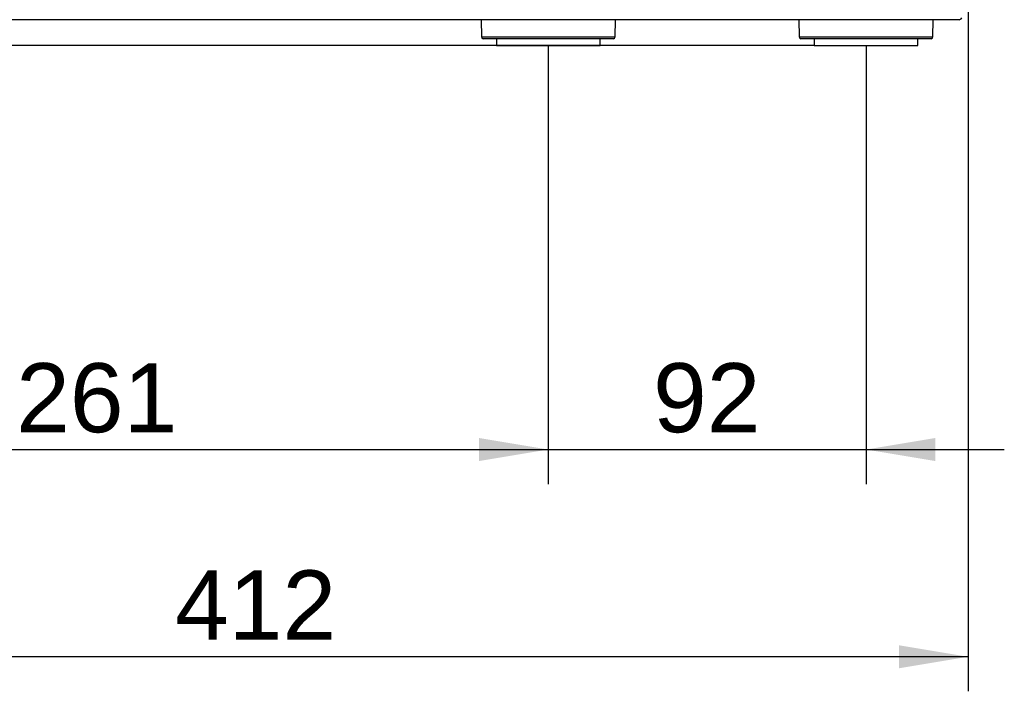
# Model space of a CAD drawing. Header units: millimetres. Extents: x -40 to 419, y 0 to 295.
# Tile 9 of 40: x 90 to 132, y 142 to 171. Entities that reach past the tile are written whole.
import ezdxf
from ezdxf.enums import TextEntityAlignment as Align

# ---------------------------------------------------------------- set-up
doc = ezdxf.new("R2010")
doc.units = ezdxf.units.MM
doc.layers.add('BW4_CTMPLUS_HEER', color=7, linetype='Continuous')
doc.layers.add('Standard', color=7, linetype='Continuous')
doc.styles.add('SEACAD_Arial', font='arial.ttf')
doc.dimstyles.new('ISO_(mm)', dxfattribs={"dimtxt": 3, "dimasz": 3, "dimexe": 1.5, "dimexo": 0, "dimgap": 0.75, "dimtad": 1, "dimdec": 0, "dimlfac": 6.666667, "dimtxsty": 'SEACAD_Arial', "dimblk1": '_SE_FILLED', "dimblk2": '_SE_FILLED', "dimsah": 1, "dimcen": 1.5, "dimadec": 0, "dimazin": 0, "dimtfac": 0.5, "dimtmove": 0, "dimatfit": 3, "dimfxl": 1, "dimarcsym": 0})

# ---------------------------------------------------------------- blocks, each defined once
blk = doc.blocks.new('SE')
at = {"layer": 'BW4_CTMPLUS_HEER', "color": 7, "linetype": 'Continuous'}
for p, q in [((130.53, 170.778), (69.572, 170.778)), ((109.78, 170.778), (109.793, 170.027)), ((115.598, 170.027), (115.612, 170.778)), ((123.58, 170.778), (123.593, 170.027)), ((129.398, 170.027), (129.412, 170.778)), ((109.793, 170.027), (115.598, 170.027)), ((115.523, 169.953), (109.868, 169.953)), ((110.446, 169.953), (110.446, 169.653)), ((114.946, 169.653), (114.946, 169.953)), ((123.593, 170.027), (129.398, 170.027)), ((129.323, 169.953), (123.668, 169.953)), ((124.246, 169.953), (124.246, 169.653)), ((128.746, 169.653), (128.746, 169.953)), ((110.446, 169.653), (114.946, 169.653)), ((124.246, 169.653), (128.746, 169.653))]:
    blk.add_line(p, q, dxfattribs=at)
for centre, start, end in [((109.868, 170.028), 181, 270), ((115.523, 170.028), 270, 359), ((123.668, 170.028), 181, 270), ((129.323, 170.028), 270, 359)]:
    blk.add_arc(centre, 0.075, start, end, dxfattribs=at)
blk.add_open_spline([(130.53, 170.778), (130.55, 170.778), (130.571, 170.784), (130.611, 170.81), (130.631, 170.829), (130.652, 170.853)], degree=3, knots=[0, 0, 0, 0, 0.5, 0.5, 1, 1, 1, 1], dxfattribs=at)
blk = doc.blocks.new('DMBLK47')
at = {"layer": 'Standard', "linetype": 'Continuous'}
for points in [[(76.546, 151.611), (76.546, 152.611), (73.546, 152.111)], [(109.696, 151.611), (112.696, 152.111), (109.696, 152.611)]]:
    blk.add_hatch(color=7, dxfattribs=at).paths.add_polyline_path(points)
at = {"layer": 'Standard', "color": 7, "linetype": 'Continuous'}
for p, q in [((73.546, 169.653), (73.546, 150.611)), ((112.696, 169.653), (112.696, 150.611)), ((73.546, 152.111), (112.696, 152.111))]:
    blk.add_line(p, q, dxfattribs=at)
at = {"layer": 'Standard', "color": 7, "linetype": 'Continuous', "style": 'SEACAD_Arial'}
blk.add_text('261', height=3, dxfattribs=at).set_placement((89.599, 155.861), align=Align.TOP_LEFT)
blk = doc.blocks.new('_SE_FILLED')
at = {"color": 0}
blk.add_line((0, 0), (-1, 0), dxfattribs=at)
blk.add_solid([(0, 0), (-1, -0.1665), (-1, 0.1665), (0, 0)], dxfattribs=at)
blk = doc.blocks.new('DMBLK48')
at = {"layer": 'Standard', "linetype": 'Continuous'}
for points in [[(109.696, 151.611), (112.696, 152.111), (109.696, 152.611)], [(129.496, 151.611), (129.496, 152.611), (126.496, 152.111)]]:
    blk.add_hatch(color=7, dxfattribs=at).paths.add_polyline_path(points)
at = {"layer": 'Standard', "color": 7, "linetype": 'Continuous'}
for p, q in [((112.696, 169.653), (112.696, 150.611)), ((126.496, 169.653), (126.496, 150.611)), ((106.696, 152.111), (132.496, 152.111))]:
    blk.add_line(p, q, dxfattribs=at)
at = {"layer": 'Standard', "color": 7, "linetype": 'Continuous', "style": 'SEACAD_Arial'}
blk.add_text('92', height=3, dxfattribs=at).set_placement((117.248, 155.861), align=Align.TOP_LEFT)
blk = doc.blocks.new('DMBLK49')
at = {"layer": 'Standard', "linetype": 'Continuous'}
for points in [[(72.121, 142.611), (72.121, 143.611), (69.121, 143.111)], [(127.921, 142.611), (130.921, 143.111), (127.921, 143.611)]]:
    blk.add_hatch(color=7, dxfattribs=at).paths.add_polyline_path(points)
at = {"layer": 'Standard', "color": 7, "linetype": 'Continuous'}
for p, q in [((69.121, 182.129), (69.121, 141.611)), ((130.921, 181.406), (130.921, 141.611)), ((130.921, 143.111), (69.121, 143.111))]:
    blk.add_line(p, q, dxfattribs=at)
at = {"layer": 'Standard', "color": 7, "linetype": 'Continuous', "style": 'SEACAD_Arial'}
blk.add_text('412', height=3, dxfattribs=at).set_placement((96.499, 146.861), align=Align.TOP_LEFT)
blk = doc.blocks.new('DMBLK50')
at = {"layer": 'Standard', "linetype": 'Continuous'}
for points in [[(54.859, 263.404), (55.859, 263.404), (55.359, 266.404)], [(54.859, 172.653), (55.359, 169.653), (55.859, 172.653)]]:
    blk.add_hatch(color=7, dxfattribs=at).paths.add_polyline_path(points)
at = {"layer": 'Standard', "color": 7, "linetype": 'Continuous'}
for p, q in [((94.547, 266.404), (53.859, 266.404)), ((55.359, 169.653), (55.359, 266.404)), ((124.246, 169.653), (53.859, 169.653))]:
    blk.add_line(p, q, dxfattribs=at)
at = {"layer": 'Standard', "color": 7, "linetype": 'Continuous', "style": 'SEACAD_Arial'}
blk.add_text('645', height=3, rotation=90, dxfattribs=at).set_placement((51.609, 214.507), align=Align.TOP_LEFT)

msp = doc.modelspace()

# ---------------------------------------------------------------- block references
at = {"layer": 'Standard'}
msp.add_blockref('SE', (0, 0), dxfattribs=at)

# ---------------------------------------------------------------- dimensions: what is measured, and where the dimension line sits
at = {"layer": 'Standard', "color": 7, "linetype": 'Continuous'}
for base, p1, p2, angle, override, picture, middle, dimtype in [((55.3592, 266.4043), (124.2458, 169.653), (113.1418, 266.4043), 90, {"dimdec": 1}, 'DMBLK50', (55.3592, 218.0286), 160), ((73.5458, 152.1109), (73.5458, 169.653), (112.6958, 169.653), 0, {"dimdec": 2}, 'DMBLK47', (93.1208, 152.1109), 161), ((112.6958, 152.1109), (112.6958, 169.653), (126.4958, 169.653), 0, {"dimdec": 2}, 'DMBLK48', (119.5958, 152.1109), 161)]:
    dim = msp.add_linear_dim(base=base, p1=p1, p2=p2, angle=angle, text='\\A1;<>', dimstyle='ISO_(mm)', override=override, dxfattribs=at)
    dim.commit()
    dim.dimension.update_dxf_attribs({"geometry": picture, "text_midpoint": middle, "dimtype": dimtype})
dim = msp.add_linear_dim(base=(69.1208, 143.1109), p1=(130.9208, 181.4064), p2=(69.1208, 182.1288), text='\\A1;<>', dimstyle='ISO_(mm)', override={"dimdec": 2}, dxfattribs=at)
dim.commit()
dim.dimension.update_dxf_attribs({"geometry": 'DMBLK49', "text_midpoint": (100.0208, 143.1109), "dimtype": 160})

doc.saveas('drawing.dxf')
